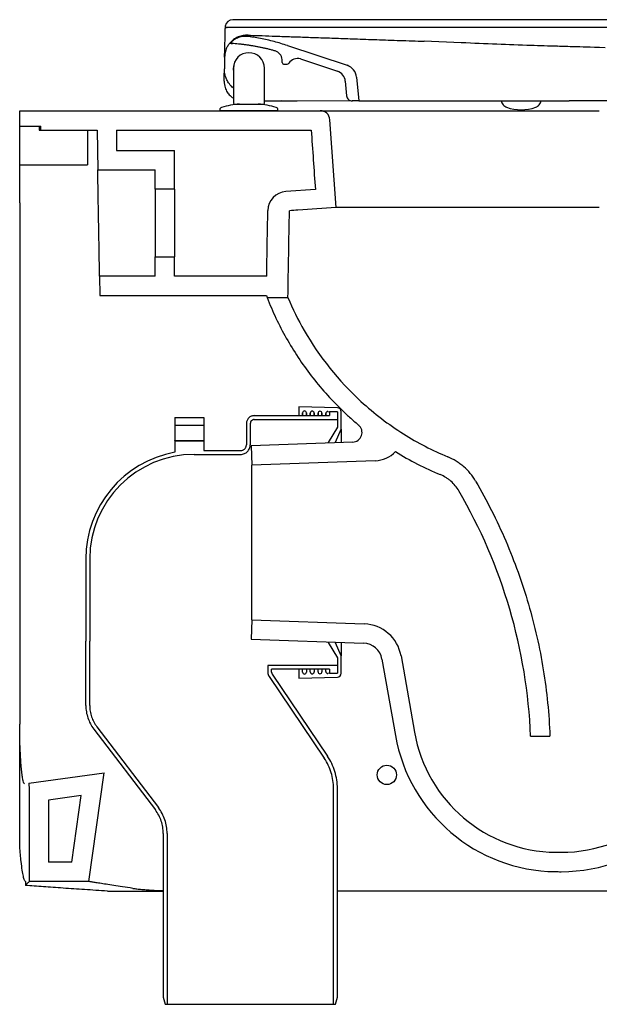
# Model space of a CAD drawing. Header units: millimetres. Extents: x 4601.156 to 4601.686, y 2584.373 to 2584.882.
import ezdxf

# ---------------------------------------------------------------- set-up
doc = ezdxf.new("R2010")
doc.units = ezdxf.units.MM
doc.linetypes.add('HIDDEN', pattern=[9.524999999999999, 6.35, -3.175])
doc.layers.add('SANINDUSA', color=3, linetype='Continuous')

msp = doc.modelspace()

# ---------------------------------------------------------------- linework, layer by layer
at = {"layer": 'SANINDUSA'}
for p, q in [((4601.509305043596, 2584.881666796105), (4601.266029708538, 2584.881666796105)), ((4601.509305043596, 2584.877666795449), (4601.263046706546, 2584.877666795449)), ((4601.264469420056, 2584.869494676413), (4601.264439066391, 2584.869495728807)), ((4601.265070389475, 2584.869420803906), (4601.265808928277, 2584.869370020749)), ((4601.262723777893, 2584.866744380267), (4601.262642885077, 2584.866554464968)), ((4601.294312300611, 2584.868290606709), (4601.325035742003, 2584.858156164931)), ((4601.433736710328, 2584.867910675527), (4601.43372069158, 2584.867895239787)), ((4601.433752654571, 2584.867909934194), (4601.433737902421, 2584.867870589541)), ((4601.26175949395, 2584.862315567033), (4601.261656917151, 2584.856344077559)), ((4601.291568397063, 2584.859619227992), (4601.29149558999, 2584.861001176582)), ((4601.292567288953, 2584.858671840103), (4601.294169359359, 2584.858672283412)), ((4601.300906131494, 2584.861377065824), (4601.320043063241, 2584.855064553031)), ((4601.266210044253, 2584.856124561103), (4601.266305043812, 2584.854890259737)), ((4601.266305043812, 2584.85662679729), (4601.266305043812, 2584.838626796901)), ((4601.282305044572, 2584.838626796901), (4601.282305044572, 2584.85662679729)), ((4601.324140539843, 2584.849891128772), (4601.324796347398, 2584.842418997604)), ((4601.329986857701, 2584.851904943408), (4601.33105958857, 2584.839682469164)), ((4601.26680504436, 2584.838126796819), (4601.269305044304, 2584.838126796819)), ((4601.269305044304, 2584.838126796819), (4601.279305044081, 2584.838126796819)), ((4601.279305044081, 2584.838126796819), (4601.281805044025, 2584.838126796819)), ((4601.291630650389, 2584.839671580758), (4601.290871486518, 2584.839671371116)), ((4601.291630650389, 2584.839671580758), (4601.291281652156, 2584.83968557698)), ((4601.327625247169, 2584.839681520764), (4601.299277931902, 2584.839673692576)), ((4601.33105958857, 2584.839682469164), (4601.327788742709, 2584.839681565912)), ((4601.33105958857, 2584.839682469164), (4601.439809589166, 2584.83971250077)), ((4601.404797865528, 2584.83970283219), (4601.404798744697, 2584.839697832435)), ((4601.425320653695, 2584.839703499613), (4601.425321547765, 2584.839708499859)), ((4601.509309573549, 2584.839731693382), (4601.439809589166, 2584.83971250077)), ((4601.155846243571, 2584.826670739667), (4601.155846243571, 2584.834670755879)), ((4601.155846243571, 2584.834670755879), (4601.311183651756, 2584.834670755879)), ((4601.259305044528, 2584.835182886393), (4601.259305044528, 2584.834670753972)), ((4601.289305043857, 2584.834670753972), (4601.259305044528, 2584.834670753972)), ((4601.289305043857, 2584.834670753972), (4601.289305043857, 2584.835182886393)), ((4601.31934257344, 2584.784670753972), (4601.316170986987, 2584.830026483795)), ((4601.155846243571, 2584.826670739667), (4601.16684622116, 2584.826670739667)), ((4601.155846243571, 2584.80667075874), (4601.155846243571, 2584.826670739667)), ((4601.155846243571, 2584.826670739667), (4601.165846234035, 2584.826670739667)), ((4601.165846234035, 2584.826670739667), (4601.165846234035, 2584.824670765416)), ((4601.165846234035, 2584.824670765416), (4601.190846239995, 2584.824670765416)), ((4601.16684622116, 2584.824670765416), (4601.16684622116, 2584.826670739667)), ((4601.16684622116, 2584.824670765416), (4601.195846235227, 2584.824670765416)), ((4601.190846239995, 2584.824670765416), (4601.190846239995, 2584.80667075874)), ((4601.195846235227, 2584.824670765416), (4601.196204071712, 2584.804170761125)), ((4601.20584622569, 2584.824670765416), (4601.20584622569, 2584.814170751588)), ((4601.20584622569, 2584.824670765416), (4601.306521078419, 2584.824670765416)), ((4601.20584622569, 2584.814170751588), (4601.235846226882, 2584.814170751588)), ((4601.235846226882, 2584.794170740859), (4601.235846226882, 2584.814170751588)), ((4601.155846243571, 2584.80667075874), (4601.190846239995, 2584.80667075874)), ((4601.155846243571, 2584.787144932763), (4601.155846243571, 2584.80667075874)), ((4601.196204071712, 2584.804170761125), (4601.225846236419, 2584.804170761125)), ((4601.225846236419, 2584.794170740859), (4601.225846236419, 2584.804170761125)), ((4601.235846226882, 2584.794170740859), (4601.225846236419, 2584.794170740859)), ((4601.225846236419, 2584.794170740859), (4601.225846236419, 2584.759170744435)), ((4601.235846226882, 2584.794170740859), (4601.235846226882, 2584.759170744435)), ((4601.308669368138, 2584.793948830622), (4601.293397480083, 2584.792880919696)), ((4601.155846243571, 2584.787144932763), (4601.155846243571, 2584.517902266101)), ((4601.225846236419, 2584.749170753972), (4601.225846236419, 2584.759170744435)), ((4601.225846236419, 2584.759170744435), (4601.235846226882, 2584.759170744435)), ((4601.235846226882, 2584.749170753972), (4601.235846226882, 2584.759170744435)), ((4601.197164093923, 2584.749170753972), (4601.197338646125, 2584.739170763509)), ((4601.225846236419, 2584.749170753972), (4601.197164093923, 2584.749170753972)), ((4601.283504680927, 2584.749170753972), (4601.235846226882, 2584.749170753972)), ((4601.197338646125, 2584.739170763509), (4601.283330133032, 2584.739170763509)), ((4601.283716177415, 2584.738170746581), (4601.294503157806, 2584.738170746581)), ((4601.320097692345, 2584.681215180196), (4601.300052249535, 2584.681670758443)), ((4601.300052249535, 2584.681670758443), (4601.300052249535, 2584.677170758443)), ((4601.302052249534, 2584.677170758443), (4601.302052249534, 2584.678601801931)), ((4601.302052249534, 2584.678601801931), (4601.302052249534, 2584.677170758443)), ((4601.304052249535, 2584.678601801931), (4601.304052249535, 2584.677170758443)), ((4601.304052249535, 2584.677170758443), (4601.304052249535, 2584.678601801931)), ((4601.306052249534, 2584.677170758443), (4601.306052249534, 2584.67851089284)), ((4601.306052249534, 2584.67851089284), (4601.306052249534, 2584.677170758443)), ((4601.308052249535, 2584.67851089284), (4601.308052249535, 2584.677170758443)), ((4601.308052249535, 2584.677170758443), (4601.308052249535, 2584.67851089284)), ((4601.310052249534, 2584.677170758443), (4601.310052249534, 2584.678419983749)), ((4601.310052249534, 2584.678419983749), (4601.310052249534, 2584.677170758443)), ((4601.312052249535, 2584.678419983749), (4601.312052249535, 2584.677170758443)), ((4601.312052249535, 2584.677170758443), (4601.312052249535, 2584.678419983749)), ((4601.314052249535, 2584.677170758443), (4601.314052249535, 2584.678329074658)), ((4601.314052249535, 2584.678329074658), (4601.314052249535, 2584.677170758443)), ((4601.31507497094, 2584.679328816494), (4601.320052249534, 2584.679215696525)), ((4601.320052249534, 2584.679215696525), (4601.320052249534, 2584.671170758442)), ((4601.322052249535, 2584.670170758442), (4601.322052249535, 2584.679215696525)), ((4601.320052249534, 2584.671170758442), (4601.31537041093, 2584.663367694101)), ((4601.319057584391, 2584.663432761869), (4601.322052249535, 2584.670170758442)), ((4601.322052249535, 2584.670170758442), (4601.322052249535, 2584.6634856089)), ((4601.327969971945, 2584.66349842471), (4601.275457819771, 2584.661664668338)), ((4601.275457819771, 2584.661664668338), (4601.275806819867, 2584.651670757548)), ((4601.339654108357, 2584.653900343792), (4601.275806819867, 2584.651670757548)), ((4601.275806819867, 2584.571670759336), (4601.275806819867, 2584.651670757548)), ((4601.275806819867, 2584.571670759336), (4601.275457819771, 2584.561676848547)), ((4601.275806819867, 2584.571670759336), (4601.333958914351, 2584.56964004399)), ((4601.275457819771, 2584.561676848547), (4601.333609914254, 2584.559646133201)), ((4601.31537041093, 2584.559973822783), (4601.320052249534, 2584.552170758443)), ((4601.322052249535, 2584.553170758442), (4601.319057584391, 2584.559908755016)), ((4601.322052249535, 2584.559855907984), (4601.322052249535, 2584.553170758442)), ((4601.322052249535, 2584.544125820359), (4601.322052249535, 2584.553170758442)), ((4601.320052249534, 2584.552170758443), (4601.320052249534, 2584.544125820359)), ((4601.343109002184, 2584.551388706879), (4601.350067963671, 2584.511922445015)), ((4601.352957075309, 2584.553125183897), (4601.359916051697, 2584.513658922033)), ((4601.300052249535, 2584.546170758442), (4601.300052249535, 2584.541670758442)), ((4601.302052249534, 2584.544739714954), (4601.302052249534, 2584.546170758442)), ((4601.304052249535, 2584.546170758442), (4601.304052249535, 2584.544739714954)), ((4601.306052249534, 2584.544830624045), (4601.306052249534, 2584.546170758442)), ((4601.308052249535, 2584.546170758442), (4601.308052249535, 2584.544830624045)), ((4601.310052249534, 2584.544921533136), (4601.310052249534, 2584.546170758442)), ((4601.312052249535, 2584.546170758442), (4601.312052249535, 2584.544921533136)), ((4601.314052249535, 2584.545012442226), (4601.314052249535, 2584.546170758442)), ((4601.320052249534, 2584.544125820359), (4601.31507497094, 2584.544012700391)), ((4601.300052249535, 2584.541670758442), (4601.320097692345, 2584.542126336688)), ((4601.41991167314, 2584.511670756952), (4601.429919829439, 2584.511670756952)), ((4601.160661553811, 2584.487347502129), (4601.19943696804, 2584.492797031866)), ((4601.191540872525, 2584.436613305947), (4601.19943696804, 2584.492797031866)), ((4601.187687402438, 2584.481047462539), (4601.170690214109, 2584.478658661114)), ((4601.182849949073, 2584.446627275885), (4601.187687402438, 2584.481047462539)), ((4601.503301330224, 2584.431670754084), (4601.320052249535, 2584.431670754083))]:
    msp.add_line(p, q, dxfattribs=at)
at = {"layer": 'SANINDUSA', "linetype": 'HIDDEN'}
for p, q in [((4601.236052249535, 2584.676170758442), (4601.236052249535, 2584.672170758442)), ((4601.236052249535, 2584.676170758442), (4601.251052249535, 2584.676170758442)), ((4601.251052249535, 2584.676170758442), (4601.251052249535, 2584.672170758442)), ((4601.277052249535, 2584.677170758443), (4601.316052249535, 2584.677170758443)), ((4601.320052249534, 2584.679170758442), (4601.316052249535, 2584.679170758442)), ((4601.316052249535, 2584.679170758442), (4601.316052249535, 2584.677170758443)), ((4601.320052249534, 2584.679170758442), (4601.320052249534, 2584.675170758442)), ((4601.251052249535, 2584.672170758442), (4601.236052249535, 2584.672170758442)), ((4601.236052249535, 2584.672170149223), (4601.236052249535, 2584.672170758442)), ((4601.236052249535, 2584.672060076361), (4601.236052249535, 2584.672170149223)), ((4601.236052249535, 2584.672060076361), (4601.236052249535, 2584.664292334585)), ((4601.251052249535, 2584.672170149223), (4601.251052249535, 2584.672170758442)), ((4601.251052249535, 2584.672060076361), (4601.251052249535, 2584.672170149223)), ((4601.251052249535, 2584.672060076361), (4601.251052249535, 2584.664292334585)), ((4601.273052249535, 2584.673170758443), (4601.273052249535, 2584.662170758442)), ((4601.275052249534, 2584.673170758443), (4601.275052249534, 2584.662170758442)), ((4601.277052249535, 2584.675170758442), (4601.320052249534, 2584.675170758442)), ((4601.236052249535, 2584.664171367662), (4601.236052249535, 2584.664292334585)), ((4601.251052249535, 2584.664171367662), (4601.236052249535, 2584.664171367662)), ((4601.236052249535, 2584.664170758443), (4601.236052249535, 2584.664171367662)), ((4601.236052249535, 2584.664170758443), (4601.251052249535, 2584.664170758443)), ((4601.236052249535, 2584.664170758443), (4601.236052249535, 2584.658270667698)), ((4601.251052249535, 2584.664171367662), (4601.251052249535, 2584.664292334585)), ((4601.251052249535, 2584.664170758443), (4601.251052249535, 2584.664171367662)), ((4601.251052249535, 2584.664170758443), (4601.251052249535, 2584.659170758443)), ((4601.246052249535, 2584.657170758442), (4601.270052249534, 2584.657170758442)), ((4601.251052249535, 2584.659170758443), (4601.270052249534, 2584.659170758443)), ((4601.190052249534, 2584.603170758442), (4601.190052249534, 2584.560700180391)), ((4601.192052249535, 2584.603170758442), (4601.192052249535, 2584.560700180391)), ((4601.190052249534, 2584.527447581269), (4601.190052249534, 2584.560700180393)), ((4601.192052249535, 2584.527447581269), (4601.192052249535, 2584.560700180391)), ((4601.192052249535, 2584.560700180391), (4601.192052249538, 2584.560700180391)), ((4601.320052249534, 2584.548170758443), (4601.284052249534, 2584.548170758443)), ((4601.284052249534, 2584.548145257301), (4601.284052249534, 2584.548170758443)), ((4601.284052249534, 2584.548145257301), (4601.284052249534, 2584.544784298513)), ((4601.320052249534, 2584.548170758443), (4601.320052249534, 2584.544170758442)), ((4601.286052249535, 2584.544782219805), (4601.286052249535, 2584.546170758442)), ((4601.316052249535, 2584.546170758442), (4601.286052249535, 2584.546170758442)), ((4601.28639417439, 2584.543663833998), (4601.314923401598, 2584.501367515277)), ((4601.316052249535, 2584.546170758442), (4601.316052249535, 2584.544170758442)), ((4601.316052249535, 2584.544170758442), (4601.320052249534, 2584.544170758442)), ((4601.284736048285, 2584.542547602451), (4601.313265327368, 2584.500249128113)), ((4601.194139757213, 2584.515331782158), (4601.225964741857, 2584.473533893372)), ((4601.195731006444, 2584.516543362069), (4601.227555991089, 2584.474745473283)), ((4601.318052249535, 2584.373170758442), (4601.318052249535, 2584.484591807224)), ((4601.320052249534, 2584.37690280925), (4601.320052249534, 2584.484591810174)), ((4601.230052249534, 2584.461418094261), (4601.230052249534, 2584.37690280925)), ((4601.232052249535, 2584.461418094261), (4601.232052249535, 2584.373170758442)), ((4601.230052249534, 2584.37690280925), (4601.231052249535, 2584.373170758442)), ((4601.319052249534, 2584.373170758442), (4601.320052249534, 2584.37690280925)), ((4601.231052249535, 2584.373170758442), (4601.232052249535, 2584.373170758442)), ((4601.232052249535, 2584.373170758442), (4601.318052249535, 2584.373170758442)), ((4601.318052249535, 2584.373170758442), (4601.319052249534, 2584.373170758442))]:
    msp.add_line(p, q, dxfattribs=at)
at = {"layer": 'SANINDUSA', "flags": 128}
for points in [[(4601.261761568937, 2584.862339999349), (4601.261831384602, 2584.866339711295), (4601.261968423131, 2584.874190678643)], [(4601.384113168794, 2584.869726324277), (4601.364931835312, 2584.870516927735), (4601.364931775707, 2584.870516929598), (4601.364931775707, 2584.870516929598)], [(4601.2664079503, 2584.857905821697), (4601.266375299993, 2584.857754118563), (4601.266210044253, 2584.856124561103)], [(4601.26154340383, 2584.84984132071), (4601.261561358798, 2584.850869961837), (4601.261579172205, 2584.851890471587), (4601.261596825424, 2584.852901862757)], [(4601.197164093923, 2584.749170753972), (4601.19716084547, 2584.749356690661), (4601.197151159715, 2584.749912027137), (4601.197135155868, 2584.750829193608), (4601.197113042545, 2584.752095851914), (4601.197085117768, 2584.753694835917), (4601.197051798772, 2584.755604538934), (4601.197013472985, 2584.75779912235), (4601.196970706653, 2584.760248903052), (4601.196924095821, 2584.762920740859), (4601.196874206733, 2584.76577857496), (4601.196821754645, 2584.768783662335), (4601.196767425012, 2584.771895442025), (4601.196711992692, 2584.775071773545), (4601.196656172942, 2584.778269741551), (4601.19660071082, 2584.781446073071), (4601.196546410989, 2584.784557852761), (4601.196493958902, 2584.787562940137), (4601.196444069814, 2584.790420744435), (4601.196397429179, 2584.793092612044), (4601.196354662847, 2584.795542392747), (4601.196316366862, 2584.797736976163), (4601.196283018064, 2584.799646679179), (4601.19625512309, 2584.801245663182), (4601.196233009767, 2584.802512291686), (4601.19621700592, 2584.80342948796), (4601.196207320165, 2584.803984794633), (4601.196204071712, 2584.804170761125)]]:
    msp.add_lwpolyline(points, dxfattribs=at)
at = {"layer": 'SANINDUSA'}
msp.add_circle((4601.345615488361, 2584.491670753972), 0.005000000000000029, dxfattribs=at)
for centre, radius, start, end in [((4601.266029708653, 2584.877666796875), 0.004000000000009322, 90, 169.8818558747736), ((4601.274305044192, 2584.856626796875), 0.008, 0, 180), ((4601.286502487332, 2584.860738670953), 0.004999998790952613, 4.197504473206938, 74.45401831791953), ((4601.292567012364, 2584.859671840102), 0.001000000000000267, 183.0158223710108, 270.0158223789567), ((4601.294169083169, 2584.859672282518), 0.001000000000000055, 270.0158223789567, 329.5185392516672), ((4601.29933984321, 2584.856628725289), 0.005000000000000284, 71.74432976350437, 149.5185392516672), ((4601.274305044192, 2584.856126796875), 0.008094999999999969, 351.2134851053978, 12.69542894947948), ((4601.318163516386, 2584.849366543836), 0.005999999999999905, 5.015822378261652, 71.74432976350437), ((4601.322764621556, 2584.851271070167), 0.007250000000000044, 5.015822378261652, 71.74432976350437), ((4601.271541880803, 2584.849666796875), 0.009999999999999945, 212.8332683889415, 225.700660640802), ((4601.274305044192, 2584.786892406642), 0.05145988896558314, 95.36579378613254, 105.8935193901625), ((4601.266805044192, 2584.838626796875), 0.0005, 180, 270), ((4601.274305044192, 2584.786892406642), 0.05145988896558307, 74.10648060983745, 84.63420621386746), ((4601.281805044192, 2584.838626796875), 0.0005, 270, 0), ((4601.260555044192, 2584.835182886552), 0.001250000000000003, 105.8935193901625, 180), ((4601.288055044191, 2584.835182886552), 0.001250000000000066, 0, 74.10648060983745), ((4601.311183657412, 2584.829670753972), 0.005000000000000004, 3.999999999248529, 90), ((4601.415054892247, 2584.857133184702), 0.02201268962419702, 250.0173699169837, 290.0191256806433), ((4601.294095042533, 2584.782905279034), 0.01, 93.99998688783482, 178.9999999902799), ((4601.320052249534, 2584.679215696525), 0.002, 0, 88.69804732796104), ((4601.303052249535, 2584.678601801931), 0.001000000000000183, 0, 180), ((4601.307052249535, 2584.67851089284), 0.001000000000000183, 0, 180), ((4601.311052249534, 2584.678419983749), 0.001000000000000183, 0, 180), ((4601.315052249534, 2584.678329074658), 0.001000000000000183, 88.69804732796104, 180), ((4601.327795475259, 2584.668495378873), 0.005, 271.9999908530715, 50.06957596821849), ((4601.339130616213, 2584.668891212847), 0.01500000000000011, 271.9999999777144, 316.6276487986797), ((4601.146562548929, 2584.500427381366), 0.2735802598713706, 2.355357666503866, 30.26442243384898), ((4601.333260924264, 2584.549652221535), 0.02000000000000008, 9.99999999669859, 88.00000002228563), ((4601.333260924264, 2584.549652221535), 0.01000000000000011, 9.99999999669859, 88.00000002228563), ((4601.303052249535, 2584.544739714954), 0.001000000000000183, 180, 0), ((4601.307052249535, 2584.544830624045), 0.001000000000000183, 180, 0), ((4601.311052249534, 2584.544921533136), 0.001000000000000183, 180, 0), ((4601.315052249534, 2584.545012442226), 0.001000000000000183, 180, 271.3019526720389), ((4601.320052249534, 2584.544125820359), 0.002, 271.3019526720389, 0), ((4601.43377662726, 2584.526682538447), 0.07499999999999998, 189.9999999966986, 269.2857661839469), ((4601.435649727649, 2584.52667075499), 0.08500000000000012, 269.993361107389, 351.9999999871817), ((4601.435649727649, 2584.52667075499), 0.07500000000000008, 269.993361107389, 351.9999999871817), ((4601.43377662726, 2584.526682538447), 0.08500000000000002, 189.9999999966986, 269.2857661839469), ((4601.435667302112, 2584.678344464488), 0.2266737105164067, 269.2857661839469, 269.993361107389), ((4601.435667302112, 2584.678344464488), 0.2366737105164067, 269.2857661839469, 269.993361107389)]:
    msp.add_arc(centre, radius, start, end, dxfattribs=at)
at = {"layer": 'SANINDUSA', "linetype": 'HIDDEN'}
for centre, radius, start, end in [((4601.277052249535, 2584.673170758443), 0.004000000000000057, 90, 180), ((4601.277052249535, 2584.673170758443), 0.002000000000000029, 90, 180), ((4601.270052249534, 2584.662170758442), 0.002999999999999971, 270, 0), ((4601.270052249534, 2584.662170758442), 0.005, 270, 0), ((4601.246052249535, 2584.603170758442), 0.05599999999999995, 100.2865606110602, 180), ((4601.246052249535, 2584.603170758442), 0.05399999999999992, 90, 180), ((4601.288052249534, 2584.544784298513), 0.004, 180, 213.9986946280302), ((4601.288052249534, 2584.544782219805), 0.002000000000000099, 180, 214.0000000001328), ((4601.210052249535, 2584.527447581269), 0.02, 180, 217.2857079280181), ((4601.210052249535, 2584.527447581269), 0.018, 180, 217.2857079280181), ((4601.290052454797, 2584.484591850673), 0.02799978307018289, 0, 33.99999523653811), ((4601.290052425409, 2584.484591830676), 0.02999981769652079, 0, 33.99999865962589), ((4601.210052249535, 2584.461418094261), 0.02, 0, 37.28570792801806), ((4601.210052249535, 2584.461418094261), 0.022, 0, 37.28570792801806)]:
    msp.add_arc(centre, radius, start, end, dxfattribs=at)
at = {"layer": 'SANINDUSA'}
for points, knots in [([(4601.261968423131, 2584.874190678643), (4601.261975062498, 2584.874571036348), (4601.26198828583, 2584.875328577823), (4601.262005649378, 2584.876323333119), (4601.262014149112, 2584.876810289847), (4601.262018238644, 2584.877044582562)], [0, 0, 0, 0, 0.3435001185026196, 0.6841338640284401, 1, 1, 1, 1]), ([(4601.262080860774, 2584.877736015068), (4601.262082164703, 2584.877735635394), (4601.262085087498, 2584.877734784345), (4601.262024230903, 2584.877365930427), (4601.262018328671, 2584.87704941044), (4601.262018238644, 2584.877044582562)], [0, 0, 0, 0, 0.4423294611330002, 0.9914938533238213, 1, 1, 1, 1]), ([(4601.262091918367, 2584.878369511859), (4601.262091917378, 2584.878369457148), (4601.262091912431, 2584.87836918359), (4601.26209178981, 2584.878362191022), (4601.262091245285, 2584.878330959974), (4601.262090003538, 2584.878259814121), (4601.262088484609, 2584.878172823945), (4601.262086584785, 2584.878063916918), (4601.262084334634, 2584.877935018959), (4601.262082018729, 2584.877802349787), (4601.262080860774, 2584.877736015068)], [0, 0, 0, 0, 0.02030945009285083, 0.1015472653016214, 0.2640229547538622, 0.426498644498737, 0.5889743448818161, 0.6702121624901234, 0.8351057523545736, 0.9999999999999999, 0.9999999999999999, 0.9999999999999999, 0.9999999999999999]), ([(4601.262091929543, 2584.878369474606), (4601.262132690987, 2584.878271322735), (4601.262214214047, 2584.878075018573), (4601.262445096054, 2584.877849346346), (4601.262729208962, 2584.877696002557), (4601.262940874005, 2584.877676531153), (4601.263046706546, 2584.877666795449)], [0, 0, 0, 0, 0.2499996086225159, 0.5000002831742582, 0.7500000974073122, 1, 1, 1, 1]), ([(4601.273858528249, 2584.873637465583), (4601.273027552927, 2584.873631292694), (4601.27131838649, 2584.873618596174), (4601.268739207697, 2584.872849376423), (4601.266269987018, 2584.8715030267), (4601.264971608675, 2584.870125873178), (4601.264318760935, 2584.869433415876)], [0, 0, 0, 0, 0.2347934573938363, 0.4829278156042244, 0.740006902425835, 1, 1, 1, 1]), ([(4601.273858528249, 2584.873637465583), (4601.275581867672, 2584.873612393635), (4601.279305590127, 2584.873483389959), (4601.286267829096, 2584.873242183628), (4601.293844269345, 2584.872979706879), (4601.301911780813, 2584.872700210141), (4601.310294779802, 2584.872409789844), (4601.319334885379, 2584.872096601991), (4601.329349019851, 2584.871749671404), (4601.340351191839, 2584.871368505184), (4601.352326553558, 2584.870953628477), (4601.360725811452, 2584.870662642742), (4601.364931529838, 2584.870516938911)], [0, 0, 0, 0, 0.1057136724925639, 0.2119829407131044, 0.3182568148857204, 0.4105469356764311, 0.5028022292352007, 0.5958804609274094, 0.6886015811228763, 0.7920884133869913, 0.8958934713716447, 1, 1, 1, 1]), ([(4601.262846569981, 2584.867016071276), (4601.262943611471, 2584.867214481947), (4601.263209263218, 2584.867757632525), (4601.263693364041, 2584.868545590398), (4601.264149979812, 2584.869168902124), (4601.264387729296, 2584.869460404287), (4601.26440936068, 2584.869486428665), (4601.264417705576, 2584.869496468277)], [0, 0, 0, 0, 0.1494077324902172, 0.409004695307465, 0.6815131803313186, 0.8771350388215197, 1, 1, 1, 1]), ([(4601.264583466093, 2584.869452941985), (4601.264577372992, 2584.869458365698), (4601.264565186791, 2584.869469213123), (4601.264501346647, 2584.869486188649), (4601.264469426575, 2584.869494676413)], [0, 0, 0, 0, 0.4999999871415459, 0.9999999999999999, 0.9999999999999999, 0.9999999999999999, 0.9999999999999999]), ([(4601.274318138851, 2584.872981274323), (4601.27341930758, 2584.873045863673), (4601.271621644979, 2584.873175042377), (4601.268976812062, 2584.872524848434), (4601.266529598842, 2584.871329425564), (4601.265232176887, 2584.870078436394), (4601.264583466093, 2584.869452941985)], [0, 0, 0, 0, 0.2499999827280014, 0.4999999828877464, 0.7500000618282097, 1, 1, 1, 1]), ([(4601.287843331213, 2584.865554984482), (4601.287293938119, 2584.865705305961), (4601.286182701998, 2584.866009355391), (4601.284500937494, 2584.866434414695), (4601.282800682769, 2584.866838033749), (4601.281094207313, 2584.867214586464), (4601.279382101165, 2584.867564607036), (4601.27766473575, 2584.867887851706), (4601.275942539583, 2584.868184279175), (4601.274215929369, 2584.868453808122), (4601.272485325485, 2584.868696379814), (4601.270751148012, 2584.868911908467), (4601.269013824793, 2584.86910046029), (4601.267273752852, 2584.869261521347), (4601.26579661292, 2584.869376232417), (4601.264899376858, 2584.86943296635), (4601.264583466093, 2584.869452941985)], [0, 0, 0, 0, 0.07231869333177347, 0.1462762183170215, 0.2202337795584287, 0.2941913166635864, 0.3681488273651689, 0.4421063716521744, 0.516063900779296, 0.5900214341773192, 0.6639789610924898, 0.7379365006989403, 0.8118940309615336, 0.885851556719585, 0.9598091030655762, 0.9999999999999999, 0.9999999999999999, 0.9999999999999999, 0.9999999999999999]), ([(4601.294312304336, 2584.868290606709), (4601.293157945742, 2584.868659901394), (4601.290849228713, 2584.869398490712), (4601.287344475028, 2584.870368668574), (4601.283813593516, 2584.871237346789), (4601.280256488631, 2584.871991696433), (4601.277089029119, 2584.872567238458), (4601.275104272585, 2584.872863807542), (4601.274318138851, 2584.872981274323)], [0, 0, 0, 0, 0.1768076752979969, 0.3536153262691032, 0.5304229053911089, 0.7072305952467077, 0.8840382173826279, 1, 1, 1, 1]), ([(4601.433721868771, 2584.867939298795), (4601.429181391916, 2584.868056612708), (4601.41876564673, 2584.868325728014), (4601.402267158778, 2584.868942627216), (4601.39027444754, 2584.869496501), (4601.384143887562, 2584.869740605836), (4601.384100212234, 2584.869742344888)], [0, 0, 0, 0, 0.2742309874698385, 0.6290793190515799, 0.9973574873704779, 1, 1, 1, 1]), ([(4601.262642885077, 2584.866554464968), (4601.26233745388, 2584.865670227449), (4601.261860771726, 2584.864290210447), (4601.261786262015, 2584.862837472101), (4601.26175949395, 2584.862315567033)], [0, 0, 0, 0, 0.6407439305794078, 1, 1, 1, 1]), ([(4601.262723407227, 2584.866743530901), (4601.262744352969, 2584.866791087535), (4601.262786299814, 2584.866886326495), (4601.26283016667, 2584.866980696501), (4601.262852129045, 2584.867027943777)], [0, 0, 0, 0, 0.4993401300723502, 1, 1, 1, 1]), ([(4601.433736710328, 2584.867910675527), (4601.433739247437, 2584.867910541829), (4601.433744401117, 2584.867910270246), (4601.433749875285, 2584.867910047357), (4601.433752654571, 2584.867909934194)], [0, 0, 0, 0, 0.4922909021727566, 1, 1, 1, 1]), ([(4601.458453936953, 2584.867148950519), (4601.450126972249, 2584.867416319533), (4601.443392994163, 2584.867633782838), (4601.436659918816, 2584.867839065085), (4601.433739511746, 2584.867928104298)], [0, 0, 0, 0, 0.5662595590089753, 0.9999999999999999, 0.9999999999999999, 0.9999999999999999, 0.9999999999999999]), ([(4601.261596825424, 2584.852901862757), (4601.261598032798, 2584.852971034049), (4601.261604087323, 2584.85331790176), (4601.261618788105, 2584.854160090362), (4601.261637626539, 2584.855239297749), (4601.261651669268, 2584.856043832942), (4601.261653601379, 2584.856154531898), (4601.261654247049, 2584.856191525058)], [0, 0, 0, 0, 0.04134644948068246, 0.207336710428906, 0.5241598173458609, 0.8409846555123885, 0.9999999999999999, 0.9999999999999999, 0.9999999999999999, 0.9999999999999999]), ([(4601.266221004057, 2584.846504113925), (4601.265885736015, 2584.846757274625), (4601.265134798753, 2584.847324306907), (4601.264255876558, 2584.848411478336), (4601.263488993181, 2584.849523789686), (4601.262942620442, 2584.850533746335), (4601.262326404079, 2584.851936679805), (4601.261754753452, 2584.853850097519), (4601.261689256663, 2584.855519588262), (4601.261656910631, 2584.856344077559)], [0, 0, 0, 0, 0.1122577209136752, 0.2514361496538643, 0.3721281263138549, 0.4743321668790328, 0.5580517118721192, 0.7817408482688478, 1, 1, 1, 1]), ([(4601.26154340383, 2584.84984132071), (4601.261613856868, 2584.848752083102), (4601.261741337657, 2584.846781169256), (4601.262707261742, 2584.845028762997), (4601.263139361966, 2584.84424483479)], [0, 0, 0, 0, 0.5526561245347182, 1, 1, 1, 1]), ([(4601.264557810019, 2584.842509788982), (4601.265069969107, 2584.842010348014), (4601.265622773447, 2584.841471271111), (4601.266258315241, 2584.841192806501), (4601.266305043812, 2584.841172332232)], [0, 0, 0, 0, 0.9264744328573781, 1, 1, 1, 1]), ([(4601.299277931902, 2584.839673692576), (4601.298427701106, 2584.839673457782), (4601.296719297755, 2584.839672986), (4601.294455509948, 2584.839672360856), (4601.292586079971, 2584.839671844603), (4601.291947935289, 2584.839671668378), (4601.291630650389, 2584.839671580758), (4601.291630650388, 2584.839671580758), (4601.291630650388, 2584.839671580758), (4601.291630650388, 2584.839671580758), (4601.288522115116, 2584.839671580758), (4601.285413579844, 2584.839671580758), (4601.282305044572, 2584.839671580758)], [0, 0, 0, 0, 0.2498811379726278, 0.5020963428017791, 0.7524427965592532, 1, 1, 1, 1.000000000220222, 1.000000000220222, 1.000000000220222, 3.428036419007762, 3.428036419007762, 3.428036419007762, 3.428036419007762]), ([(4601.324799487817, 2584.842419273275), (4601.324868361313, 2584.842050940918), (4601.325006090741, 2584.841314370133), (4601.325723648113, 2584.840427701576), (4601.326669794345, 2584.839790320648), (4601.327415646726, 2584.839717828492), (4601.327788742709, 2584.839681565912)], [0, 0, 0, 0, 0.2500309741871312, 0.4999981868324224, 0.7498852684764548, 1, 1, 1, 1]), ([(4601.404797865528, 2584.83970283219), (4601.404888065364, 2584.839348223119), (4601.405071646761, 2584.838626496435), (4601.405694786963, 2584.837679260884), (4601.406519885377, 2584.836901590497), (4601.407198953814, 2584.836595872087), (4601.407532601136, 2584.83644566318)], [0, 0, 0, 0, 0.2456664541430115, 0.4999985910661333, 0.7543338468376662, 1, 1, 1, 1]), ([(4601.422588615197, 2584.836449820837), (4601.422922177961, 2584.836600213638), (4601.423601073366, 2584.836906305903), (4601.42442572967, 2584.837684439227), (4601.425048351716, 2584.838632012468), (4601.425231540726, 2584.839353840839), (4601.425321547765, 2584.839708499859)], [0, 0, 0, 0, 0.2456654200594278, 0.4999992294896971, 0.7543324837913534, 1, 1, 1, 1]), ([(4601.311183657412, 2584.834670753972), (4601.311183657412, 2584.834670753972), (4601.311442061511, 2584.834670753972), (4601.31249195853, 2584.834670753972), (4601.313272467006, 2584.834670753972), (4601.315319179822, 2584.834670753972), (4601.31658507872, 2584.834670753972), (4601.319589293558, 2584.834670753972), (4601.321327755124, 2584.834670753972), (4601.323800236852, 2584.834670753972), (4601.324309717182, 2584.834670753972), (4601.325358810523, 2584.834670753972), (4601.325897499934, 2584.834670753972), (4601.327547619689, 2584.834670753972), (4601.328696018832, 2584.834670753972), (4601.332280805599, 2584.834670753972), (4601.334856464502, 2584.834670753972), (4601.340362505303, 2584.834670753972), (4601.343292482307, 2584.834670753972), (4601.349498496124, 2584.834670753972), (4601.352774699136, 2584.834670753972), (4601.359678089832, 2584.834670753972), (4601.363242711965, 2584.834670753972), (4601.370578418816, 2584.834670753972), (4601.374350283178, 2584.834670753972), (4601.382094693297, 2584.834670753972), (4601.386067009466, 2584.834670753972), (4601.394208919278, 2584.834670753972), (4601.398379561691, 2584.834670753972), (4601.406918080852, 2584.834670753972), (4601.411221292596, 2584.834670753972), (4601.419892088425, 2584.834670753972), (4601.424259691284, 2584.834670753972), (4601.433058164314, 2584.834670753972), (4601.437488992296, 2584.834670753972), (4601.446413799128, 2584.834670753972), (4601.450907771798, 2584.834670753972), (4601.45543441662, 2584.834670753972)], [0, 0, 0, 0, 0.06249999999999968, 0.06249999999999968, 0.1249999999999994, 0.1249999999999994, 0.187499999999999, 0.187499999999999, 0.2499999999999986, 0.2499999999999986, 0.2656249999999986, 0.2656249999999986, 0.2812499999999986, 0.2812499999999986, 0.3124999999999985, 0.3124999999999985, 0.3749999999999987, 0.3749999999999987, 0.4374999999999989, 0.4374999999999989, 0.499999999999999, 0.499999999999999, 0.5624999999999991, 0.5624999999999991, 0.6249999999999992, 0.6249999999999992, 0.6874999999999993, 0.6874999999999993, 0.7499999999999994, 0.7499999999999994, 0.8124999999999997, 0.8124999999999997, 0.8749999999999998, 0.8749999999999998, 0.9374999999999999, 0.9374999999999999, 1, 1, 1, 1]), ([(4601.306521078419, 2584.824670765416), (4601.306879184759, 2584.819549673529), (4601.307595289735, 2584.809309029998), (4601.308311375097, 2584.799068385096), (4601.308669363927, 2584.793948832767)], [0, 0, 0, 0, 0.5000752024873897, 0.9999999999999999, 0.9999999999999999, 0.9999999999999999, 0.9999999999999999]), ([(4601.319342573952, 2584.784670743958), (4601.312788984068, 2584.784212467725), (4601.30476994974, 2584.783651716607), (4601.296750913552, 2584.783090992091), (4601.295285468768, 2584.782988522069)], [0, 0, 0, 0, 0.8172542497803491, 0.9999999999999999, 0.9999999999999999, 0.9999999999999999, 0.9999999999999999]), ([(4601.374846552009, 2584.784670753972), (4601.372696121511, 2584.784670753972), (4601.367218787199, 2584.784670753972), (4601.362082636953, 2584.784670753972), (4601.355037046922, 2584.784670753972), (4601.34914655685, 2584.784670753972), (4601.343949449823, 2584.784670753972), (4601.338423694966, 2584.784670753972), (4601.334046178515, 2584.784670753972), (4601.330459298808, 2584.784670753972), (4601.326659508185, 2584.784670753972), (4601.32397899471, 2584.784670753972), (4601.322148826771, 2584.784670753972), (4601.32021407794, 2584.784670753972), (4601.31934257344, 2584.784670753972), (4601.31934257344, 2584.784670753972)], [2.049676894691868e-16, 2.049676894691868e-16, 2.049676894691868e-16, 2.049676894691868e-16, 0.03741244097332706, 0.09741244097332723, 0.09741244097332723, 0.1774124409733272, 0.2224124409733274, 0.2224124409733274, 0.3174124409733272, 0.3474124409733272, 0.3474124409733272, 0.4574124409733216, 0.4724124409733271, 0.4724124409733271, 0.597412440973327, 0.597412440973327, 0.597412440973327, 0.597412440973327]), ([(4601.45543441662, 2584.784670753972), (4601.446503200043, 2584.784670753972), (4601.437572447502, 2584.784670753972), (4601.427297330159, 2584.784670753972), (4601.418570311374, 2584.784670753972), (4601.410046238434, 2584.784670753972), (4601.400374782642, 2584.784670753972), (4601.392250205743, 2584.784670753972), (4601.384519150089, 2584.784670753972), (4601.378043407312, 2584.784670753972), (4601.376432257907, 2584.784670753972), (4601.374846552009, 2584.784670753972)], [0.597412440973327, 0.597412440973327, 0.597412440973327, 0.597412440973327, 0.7224124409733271, 0.7224124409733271, 0.7440791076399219, 0.847412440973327, 0.847412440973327, 0.8907457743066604, 0.9724124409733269, 0.9724124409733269, 1, 1, 1, 1]), ([(4601.283716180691, 2584.738170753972), (4601.286522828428, 2584.730971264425), (4601.289842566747, 2584.723971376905), (4601.297475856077, 2584.710469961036), (4601.301787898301, 2584.703971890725), (4601.311303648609, 2584.691630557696), (4601.31650769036, 2584.685786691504), (4601.323512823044, 2584.678985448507), (4601.324940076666, 2584.677649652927), (4601.327835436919, 2584.675036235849), (4601.329305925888, 2584.673755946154), (4601.330866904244, 2584.67244498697), (4601.330935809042, 2584.672387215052), (4601.331004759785, 2584.672329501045)], [0, 0, 0, 0, 0.2500000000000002, 0.2500000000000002, 0.5000000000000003, 0.5000000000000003, 0.7500000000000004, 0.7500000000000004, 0.8125000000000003, 0.8125000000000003, 0.8750000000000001, 0.8750000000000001, 0.87788426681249, 0.87788426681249, 0.87788426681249, 0.87788426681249]), ([(4601.294503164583, 2584.738170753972), (4601.296951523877, 2584.732337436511), (4601.306684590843, 2584.7126669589), (4601.320663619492, 2584.695141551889), (4601.339085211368, 2584.678267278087), (4601.353369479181, 2584.667382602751), (4601.369165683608, 2584.65922068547), (4601.377073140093, 2584.655941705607)], [0.2480893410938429, 0.2480893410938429, 0.2480893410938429, 0.2480893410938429, 0.3333333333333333, 0.5431068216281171, 0.5431068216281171, 0.6666666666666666, 0.7820089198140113, 0.7820089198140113, 0.7820089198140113, 0.7820089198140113]), ([(4601.391493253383, 2584.643349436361), (4601.390667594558, 2584.644764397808), (4601.389738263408, 2584.646092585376), (4601.387680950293, 2584.648582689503), (4601.386552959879, 2584.649744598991), (4601.384706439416, 2584.651358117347), (4601.384068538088, 2584.65187092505), (4601.382762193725, 2584.652836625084), (4601.38209176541, 2584.653291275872), (4601.380029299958, 2584.654571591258), (4601.378586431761, 2584.655314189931), (4601.377073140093, 2584.655941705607)], [0, 0, 0, 0, 0.2499999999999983, 0.2499999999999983, 0.4999999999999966, 0.4999999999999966, 0.624999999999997, 0.624999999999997, 0.7499999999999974, 0.7499999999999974, 1, 1, 1, 1]), ([(4601.382856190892, 2584.638309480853), (4601.382305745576, 2584.639252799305), (4601.381686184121, 2584.640138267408), (4601.380314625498, 2584.641798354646), (4601.379562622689, 2584.642572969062), (4601.37833159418, 2584.643648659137), (4601.377906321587, 2584.643990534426), (4601.377035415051, 2584.644634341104), (4601.376588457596, 2584.644937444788), (4601.375213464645, 2584.645790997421), (4601.374251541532, 2584.646286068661), (4601.37324266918, 2584.646704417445)], [0, 0, 0, 0, 0.2500000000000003, 0.2500000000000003, 0.5000000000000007, 0.5000000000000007, 0.6250000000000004, 0.6250000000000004, 0.7500000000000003, 0.7500000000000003, 1, 1, 1, 1]), ([(4601.391493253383, 2584.643349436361), (4601.397267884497, 2584.633453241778), (4601.402480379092, 2584.623137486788), (4601.411628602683, 2584.601875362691), (4601.415563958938, 2584.590929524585), (4601.422058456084, 2584.568650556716), (4601.424617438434, 2584.55731806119), (4601.428322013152, 2584.534525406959), (4601.42946768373, 2584.523065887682), (4601.429919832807, 2584.511670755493)], [0, 0, 0, 0, 0.2499999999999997, 0.2499999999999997, 0.4999999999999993, 0.4999999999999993, 0.7499999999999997, 0.7499999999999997, 1, 1, 1, 1]), ([(4601.158329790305, 2584.487019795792), (4601.158217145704, 2584.487087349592), (4601.157991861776, 2584.487222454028), (4601.157630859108, 2584.488477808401), (4601.157268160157, 2584.490497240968), (4601.156917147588, 2584.493266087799), (4601.156594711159, 2584.496710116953), (4601.156313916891, 2584.500701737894), (4601.156091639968, 2584.505152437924), (4601.155915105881, 2584.510295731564), (4601.155874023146, 2584.514021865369), (4601.155851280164, 2584.516084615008)], [0, 0, 0, 0, 0.1086928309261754, 0.2173805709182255, 0.326109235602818, 0.4348346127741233, 0.5428847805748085, 0.650935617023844, 0.7586646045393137, 0.8663991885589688, 1, 1, 1, 1]), ([(4601.170690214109, 2584.478658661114), (4601.170709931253, 2584.472683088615), (4601.170745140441, 2584.4620124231), (4601.170780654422, 2584.451341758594), (4601.170796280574, 2584.446646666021)], [0, 0, 0, 0, 0.5599999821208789, 1, 1, 1, 1]), ([(4601.158807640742, 2584.436670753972), (4601.158643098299, 2584.436788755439), (4601.158393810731, 2584.436967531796), (4601.158026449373, 2584.438096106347), (4601.157650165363, 2584.439622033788), (4601.157163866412, 2584.442341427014), (4601.15664620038, 2584.446319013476), (4601.156201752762, 2584.450548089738), (4601.155965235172, 2584.453362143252), (4601.155846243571, 2584.454777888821)], [0, 0, 0, 0, 0.1826511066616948, 0.276722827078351, 0.3707939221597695, 0.5528515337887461, 0.7401400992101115, 0.8692649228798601, 1, 1, 1, 1]), ([(4601.170796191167, 2584.446670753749), (4601.170998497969, 2584.446670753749), (4601.173345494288, 2584.446670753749), (4601.177329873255, 2584.446670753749), (4601.181294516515, 2584.446670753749), (4601.182856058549, 2584.446670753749)], [0, 0, 0, 0, 0.05408373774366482, 0.6274348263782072, 0.9999999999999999, 0.9999999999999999, 0.9999999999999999, 0.9999999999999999]), ([(4601.1608295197, 2584.4366627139), (4601.160805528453, 2584.43663829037), (4601.160757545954, 2584.436589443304), (4601.160361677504, 2584.436186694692), (4601.159749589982, 2584.435563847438), (4601.159125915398, 2584.434929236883), (4601.158814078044, 2584.434611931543)], [0, 0, 0, 0, 0.2497649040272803, 0.4995298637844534, 0.7497648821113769, 1, 1, 1, 1]), ([(4601.214285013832, 2584.43304736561), (4601.212431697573, 2584.433318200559), (4601.210684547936, 2584.433578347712), (4601.207405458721, 2584.434073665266), (4601.205876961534, 2584.434308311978), (4601.203041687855, 2584.434748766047), (4601.201736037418, 2584.434954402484), (4601.199355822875, 2584.43533287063), (4601.198279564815, 2584.435505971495), (4601.196363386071, 2584.43581642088), (4601.19552200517, 2584.435954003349), (4601.194077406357, 2584.436191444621), (4601.193474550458, 2584.436291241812), (4601.192507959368, 2584.436451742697), (4601.192145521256, 2584.436512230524), (4601.191662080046, 2584.436592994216), (4601.191540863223, 2584.436613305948), (4601.191540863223, 2584.436613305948)], [0, 0, 0, 0, 0.125, 0.125, 0.25, 0.25, 0.375, 0.375, 0.5, 0.5, 0.625, 0.625, 0.75, 0.75, 0.875, 0.875, 1, 1, 1, 1]), ([(4601.201204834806, 2584.431670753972), (4601.197139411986, 2584.431900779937), (4601.193200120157, 2584.432142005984), (4601.185563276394, 2584.432636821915), (4601.181881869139, 2584.432889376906), (4601.174788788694, 2584.433395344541), (4601.171390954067, 2584.433647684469), (4601.164875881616, 2584.434141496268), (4601.161770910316, 2584.43438204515), (4601.158814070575, 2584.434611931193)], [0, 0, 0, 0, 0.25, 0.25, 0.5, 0.5, 0.75, 0.75, 1, 1, 1, 1]), ([(4601.214285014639, 2584.433047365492), (4601.214938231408, 2584.4329519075), (4601.215662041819, 2584.432859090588), (4601.217245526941, 2584.432679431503), (4601.218105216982, 2584.432592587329), (4601.219498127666, 2584.432467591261), (4601.219979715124, 2584.432426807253), (4601.220978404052, 2584.432347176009), (4601.221490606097, 2584.432308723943), (4601.223061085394, 2584.432197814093), (4601.224154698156, 2584.432129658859), (4601.226433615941, 2584.432005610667), (4601.227618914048, 2584.431949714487), (4601.22924949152, 2584.431884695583), (4601.229649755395, 2584.43186963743), (4601.230052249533, 2584.431855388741)], [0, 0, 0, 0, 0.1249999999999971, 0.1249999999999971, 0.2499999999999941, 0.2499999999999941, 0.3124999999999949, 0.3124999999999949, 0.3749999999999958, 0.3749999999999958, 0.4999999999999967, 0.4999999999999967, 0.6249999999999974, 0.6249999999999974, 0.6653359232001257, 0.6653359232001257, 0.6653359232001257, 0.6653359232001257])]:
    msp.add_open_spline(points, degree=3, knots=knots, dxfattribs=at)
for points, degree in [([(4601.283504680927, 2584.749170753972), (4601.283701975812, 2584.760473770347), (4601.283899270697, 2584.771776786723), (4601.284096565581, 2584.783079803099)], 3), ([(4601.294503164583, 2584.738170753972), (4601.294763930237, 2584.753110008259), (4601.295024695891, 2584.768049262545), (4601.295285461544, 2584.782988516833)], 3), ([(4601.283330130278, 2584.739170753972), (4601.283457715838, 2584.738836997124), (4601.283586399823, 2584.738503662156), (4601.283716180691, 2584.738170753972)], 3), ([(4601.350034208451, 2584.658590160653), (4601.357454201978, 2584.654004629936), (4601.365213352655, 2584.650033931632), (4601.37324266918, 2584.646704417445)], 3), ([(4601.155846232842, 2584.454777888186), (4601.155846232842, 2584.475792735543), (4601.155846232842, 2584.496807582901), (4601.155846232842, 2584.517822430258)], 3), ([(4601.160661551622, 2584.487347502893), (4601.160717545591, 2584.470452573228), (4601.160773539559, 2584.453557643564), (4601.160829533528, 2584.4366627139)], 3), ([(4601.158807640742, 2584.436670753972), (4601.158814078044, 2584.434611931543)], 1), ([(4601.191540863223, 2584.436613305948), (4601.181303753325, 2584.436629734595), (4601.171066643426, 2584.436646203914), (4601.160829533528, 2584.4366627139)], 3), ([(4601.201204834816, 2584.431670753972), (4601.210820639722, 2584.431670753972), (4601.220436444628, 2584.431670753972), (4601.230052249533, 2584.431670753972)], 3)]:
    msp.add_open_spline(points, degree=degree, dxfattribs=at)

doc.saveas('drawing.dxf')
